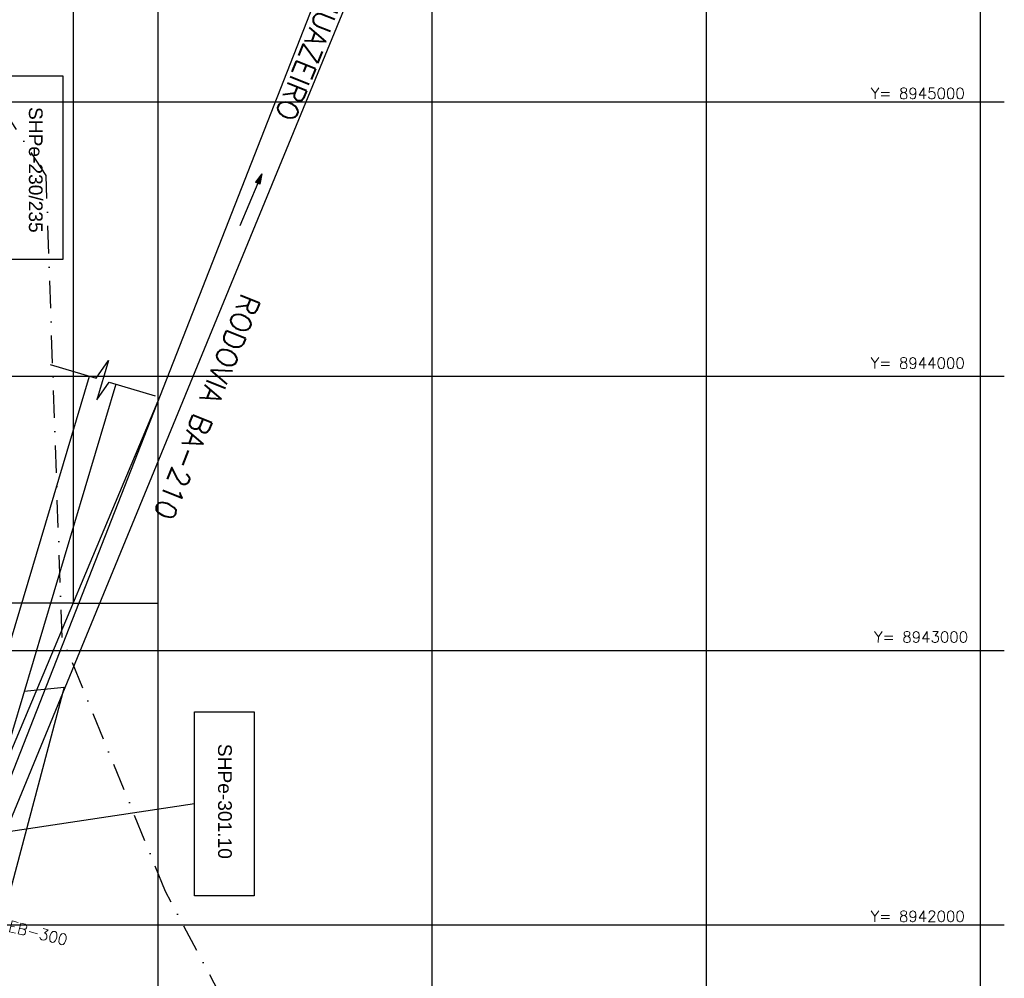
# Model space of a CAD drawing. Extents: x 312047 to 329088, y 8928324 to 8953812.
# Tile 84 of 125: x 325496 to 329088, y 8941805 to 8945300. Entities that reach past the tile are written whole.
import ezdxf
from ezdxf.enums import TextEntityAlignment as Align

# ---------------------------------------------------------------- set-up
doc = ezdxf.new("R2010")
doc.units = 0
doc.header["$LTSCALE"] = 200
doc.header["$MEASUREMENT"] = 0
doc.linetypes.add('DASHDOT', pattern=[1, 0.5, -0.25, 0, -0.25])
doc.layers.get('0').update_dxf_attribs({"linetype": 'CONTINUOUS'})
for name, color, linetype in [('NOVA MALHA', 1, 'CONTINUOUS'), ('PA-LOTE', 100, 'CONTINUOUS'), ('PA-PRAN', 4, 'ZIGZAG'), ('RIO', 130, 'DASHDOT'), ('RODO', 32, 'CONTINUOUS'), ('SETOR 301-10', 194, 'CONTINUOUS'), ('setor-230-235', 76, 'CONTINUOUS'), ('TEXT03', 3, 'CONTINUOUS'), ('TEXTO03', 3, 'CONTINUOUS'), ('TXTROD', 34, 'CONTINUOUS')]:
    doc.layers.add(name, color=color, linetype=linetype)
doc.styles.add('SBI', font='simplex.shx', dxfattribs={"bigfont": 'simp.shx'})
doc.styles.add('SIMP', font='simplex', dxfattribs={"bigfont": 'simp'})
doc.styles.add('STYLE1', font='arial.ttf')
doc.linetypes.add('ZIGZAG', pattern='A,0.0001,-0.2,[131,ltypeshp.shx,S=0.2,R=0,X=-0.2,Y=0],-0.4,[131,ltypeshp.shx,S=0.2,R=180,X=0.2,Y=0],-0.2', length=0.8001)

# ---------------------------------------------------------------- blocks, each defined once
blk = doc.blocks.new('*U25', base_point=(306763.4, 8922455))
at = {"color": 0}
blk.add_solid([(306763.4, 8922455), (306725.1, 8922462.3), (306756.5, 8922439.2)], dxfattribs=at)

msp = doc.modelspace()

# ---------------------------------------------------------------- linework, layer by layer
at = {"layer": 'NOVA MALHA'}
for p, q in [((326000, 8952100.3), (326000, 8929300.3)), ((327000, 8952100.3), (327000, 8929300.3)), ((328000, 8952100.3), (328000, 8929300.3)), ((329000, 8952100.3), (329000, 8929300.3)), ((318032.6, 8945000), (329087.6, 8945000)), ((318032.6, 8944000), (329087.6, 8944000)), ((318032.6, 8943000), (329087.6, 8943000)), ((318032.6, 8942000), (329087.6, 8942000))]:
    msp.add_line(p, q, dxfattribs=at)
at = {"layer": 'PA-LOTE', "color": 1}
for p, q in [((325774.9, 8943992.9), (325820.3, 8944057.6)), ((325820.3, 8944057.6), (325777.4, 8943913.8)), ((325607.2, 8944042.9), (325774.9, 8943992.9)), ((325777.4, 8943913.8), (325822.8, 8943978.6)), ((325822.8, 8943978.6), (325990.5, 8943928.5))]:
    msp.add_line(p, q, dxfattribs=at)
at = {"layer": 'PA-LOTE'}
for p, q in [((325187.7, 8942112.2), (325751, 8944000)), ((325658.6, 8942866.7), (325438, 8942033.2)), ((325512.8, 8942852.1), (325658.6, 8942866.7))]:
    msp.add_line(p, q, dxfattribs=at)
for points in [[(325846.8, 8943971.4), (325280.9, 8942074.8), (325438, 8942033.2)], [(325512.8, 8942852.1), (325658.6, 8942866.7), (325438, 8942033.2), (325419.6, 8941963.8), (325397.1, 8941878.6), (325423.9, 8941757.3), (325482.1, 8941500)]]:
    msp.add_lwpolyline(points, dxfattribs=at)
at = {"layer": 'PA-PRAN', "ltscale": 0.5}
for points in [[(323634.6, 8946019.8), (325691.2, 8946015.3), (325691.2, 8943172.8), (324501, 8943172.8), (324398.3, 8943351.5), (324147.4, 8943787.9), (324064.5, 8944521.2), (323138.8, 8945756.5), (323138.8, 8945989.1)], [(325691.2, 8943172.8), (326000, 8943172.8), (326000, 8940942.5), (326202.9, 8940942.5), (327078.2, 8940111.6), (327078.2, 8938911.9), (326540.8, 8938738.2), (326083.2, 8940113.8), (326050.7, 8940212.2), (325840.7, 8940260.2), (325662, 8940202.9), (325379.1, 8940340.5), (324738.1, 8940129.1), (324659.3, 8940104.1), (325058.9, 8941528.9), (324528.9, 8941533.5)]]:
    msp.add_lwpolyline(points, dxfattribs=at)
at = {"layer": 'RIO'}
for p, q in [((325592.9, 8944731.2), (324843.2, 8945895)), ((325651, 8943047.9), (325592.9, 8944731.2)), ((326028.4, 8942121), (325651, 8943047.9)), ((326611.6, 8941022.5), (326028.4, 8942121))]:
    msp.add_line(p, q, dxfattribs=at)
at = {"layer": 'RODO'}
for p, q in [((329000, 8950971.5), (325230.4, 8941819.4)), ((328167.6, 8949434.8), (325281.8, 8942077.6)), ((326379.6, 8944738.2), (326356.5, 8944706.8)), ((326379.6, 8944738.2), (326372.3, 8944699.9)), ((326364.9, 8944703.2), (326299.8, 8944548.2)), ((326372.3, 8944699.9), (326356.5, 8944706.8)), ((326000, 8943908.7), (325138.2, 8941858.1))]:
    msp.add_line(p, q, dxfattribs=at)
at = {"layer": 'SETOR 301-10'}
for p, q in [((326133.7, 8942106), (326133.7, 8942776.1)), ((326133.7, 8942776.1), (326351.5, 8942776.1)), ((326351.5, 8942776.1), (326351.5, 8942106)), ((326133.7, 8942441.1), (324901.2, 8942256)), ((326351.5, 8942106), (326133.7, 8942106))]:
    msp.add_line(p, q, dxfattribs=at)
at = {"layer": 'setor-230-235'}
for p, q in [((325435.6, 8945095.3), (325653.4, 8945095.3)), ((325435.6, 8945095.3), (325653.4, 8945095.3)), ((325653.4, 8945095.3), (325653.4, 8944425.3)), ((325653.4, 8944425.3), (325435.6, 8944425.3)), ((325653.4, 8944425.3), (325435.6, 8944425.3))]:
    msp.add_line(p, q, dxfattribs=at)

# ---------------------------------------------------------------- block references
at = {"layer": 'RODO', "zscale": 20.00000002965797, "rotation": 270}
msp.add_blockref('*U25', (326372.3, 8944699.9), dxfattribs=at)

# ---------------------------------------------------------------- texts
at = {"layer": 'NOVA MALHA', "style": 'SIMP'}
for s, p in [('Y= 8945000', (328943.5, 8945010.9)), ('Y= 8944000', (328943.4, 8944027.7)), ('Y= 8943000', (328955.6, 8943029.1)), ('Y= 8942000', (328943.4, 8942010.9))]:
    msp.add_text(s, height=40, rotation=359.9985, dxfattribs=at).set_placement(p, align=Align.RIGHT)
at = {"layer": 'SETOR 301-10', "style": 'STYLE1'}
msp.add_text('SHPe-301.10', height=50, rotation=270, dxfattribs=at).set_placement((326245.1, 8942450), align=Align.MIDDLE)
at = {"layer": 'setor-230-235', "style": 'STYLE1'}
msp.add_text('SHPe-230/235', height=50, rotation=270, dxfattribs=at).set_placement((325556, 8944752.2), align=Align.MIDDLE)
at = {"layer": 'TEXT03', "style": 'SBI'}
msp.add_text('JUAZEIRO', height=75, rotation=248.2674, dxfattribs=at).set_placement((326600.3, 8945387.2))
at = {"layer": 'TEXTO03', "style": 'SBI', "oblique": 360}
msp.add_text(' EB-300', height=40.6, rotation=346.0239, dxfattribs=at).set_placement((325430, 8942003), align=Align.MIDDLE_LEFT)
at = {"layer": 'TXTROD', "style": 'SBI'}
msp.add_text('RODOVIA BA-210', height=75, rotation=248.2674, dxfattribs=at).set_placement((326306.3, 8944305.6))

doc.saveas('drawing.dxf')
